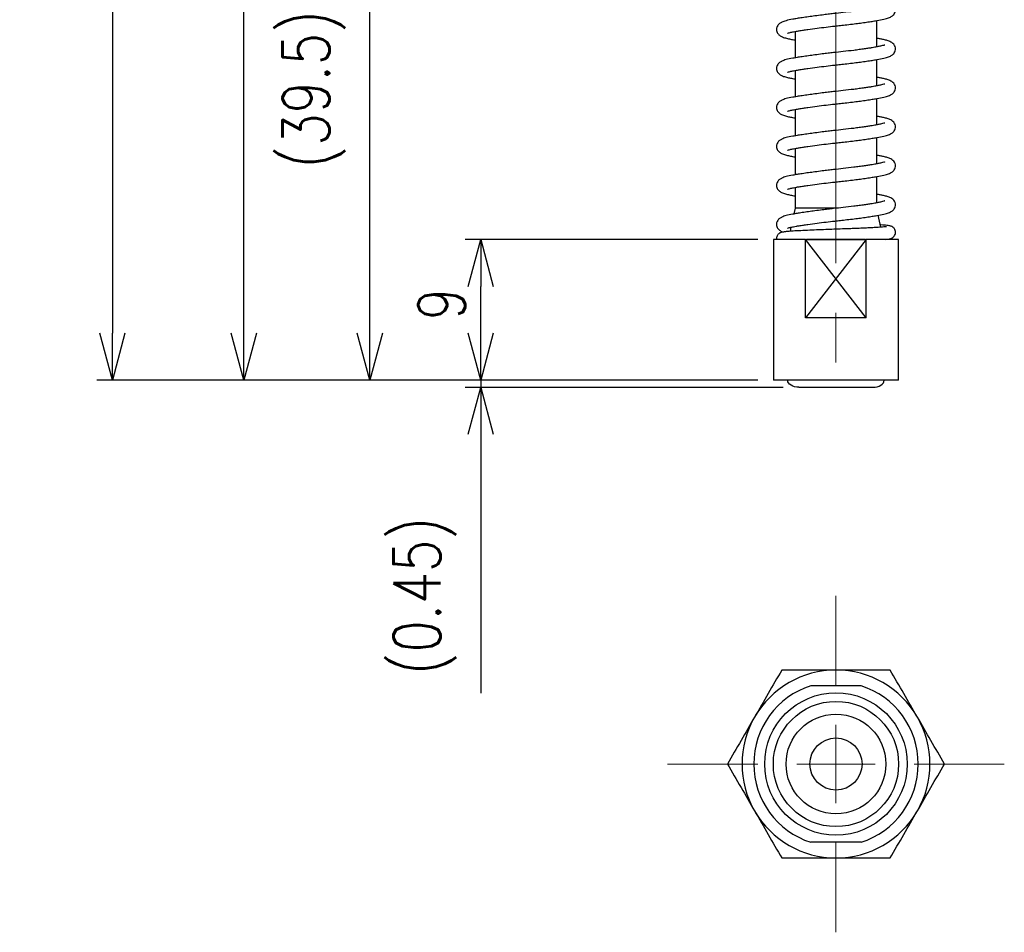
# Model space of a CAD drawing. Header units: millimetres. Extents: x 9 to 189, y 17 to 201.
# Tile 1 of 6: x 30 to 93, y 17 to 75. Entities that reach past the tile are written whole.
import ezdxf

# ---------------------------------------------------------------- set-up
doc = ezdxf.new("R2010")
doc.units = ezdxf.units.MM
doc.linetypes.add('CENTER2', pattern=[28.575, 19.05, -3.175, 3.175, -3.175])
doc.layers.get('Defpoints').update_dxf_attribs({"color": 8, "lineweight": 0})
doc.layers.add('02 Center', color=150, linetype='CENTER2', lineweight=15)
doc.styles.add('GT_Dimension', font='simplex.shx', dxfattribs={"width": 0.8, "bigfont": 'bigfont.shx'})
doc.dimstyles.new('GT_DIMSTYLE$0', dxfattribs={"dimscale": 0, "dimtxt": 3, "dimasz": 3, "dimexe": 1, "dimexo": 1, "dimgap": 1, "dimtad": 1, "dimdec": 3, "dimdsep": 46, "dimtxsty": 'GT_Dimension', "dimblk": 'OPEN30', "dimcen": -5, "dimclrd": 256, "dimclre": 256, "dimclrt": 256, "dimazin": 2, "dimtfac": 1, "dimtdec": 3, "dimtmove": 0, "dimatfit": 3, "dimldrblk": 'OPEN30', "dimfxl": 1, "dimtolj": 1, "dimtzin": 0, "dimlwd": -1, "dimlwe": -1, "dimarcsym": 0})

# ---------------------------------------------------------------- blocks, each defined once
blk = doc.blocks.new('_Open30')
at = {"color": 0, "linetype": 'ByBlock', "lineweight": -2}
for p, q in [((-1, 0.268), (0, 0)), ((0, 0), (-1, -0.268)), ((0, 0), (-1, 0))]:
    blk.add_line(p, q, dxfattribs=at)
blk = doc.blocks.new('*D8')
at = {"transparency": 16777216}
for p, q in [((59.275, 55.246), (59.275, 58.246)), ((76.965, 52.246), (58.275, 52.246)), ((59.275, 52.246), (59.275, 51.796)), ((78.589, 51.796), (58.275, 51.796)), ((59.275, 48.796), (59.275, 32.262))]:
    blk.add_line(p, q, dxfattribs=at)
at = {"layer": 'Defpoints', "color": 0, "transparency": 16777216}
for p in [(77.965, 52.246), (59.275, 51.796), (79.589, 51.796)]:
    blk.add_point(p, dxfattribs=at)
at = {"transparency": 16777216, "xscale": 3, "yscale": 3, "zscale": 3}
for p, rotation in [((59.275, 52.246), 270), ((59.275, 51.796), 90)]:
    blk.add_blockref('_Open30', p, dxfattribs=dict(at, rotation=rotation))
at = {"transparency": 16777216, "insert": (53.704, 38.462), "char_height": 3, "attachment_point": 2, "rotation": 90, "style": 'GT_Dimension'}
blk.add_mtext('\\A1;(0.45)', dxfattribs=at)
blk = doc.blocks.new('*D10')
at = {"transparency": 16777216}
for p, q in [((76.965, 61.246), (58.275, 61.246)), ((59.275, 55.246), (59.275, 58.246)), ((76.965, 52.246), (58.275, 52.246))]:
    blk.add_line(p, q, dxfattribs=at)
at = {"layer": 'Defpoints', "color": 0, "transparency": 16777216}
for p in [(59.275, 61.246), (77.965, 61.246), (77.965, 52.246)]:
    blk.add_point(p, dxfattribs=at)
at = {"transparency": 16777216, "xscale": 3, "yscale": 3, "zscale": 3}
for p, rotation in [((59.275, 61.246), 90), ((59.275, 52.246), 270)]:
    blk.add_blockref('_Open30', p, dxfattribs=dict(at, rotation=rotation))
at = {"transparency": 16777216, "insert": (55.275, 57.119), "char_height": 3, "attachment_point": 2, "rotation": 90, "style": 'GT_Dimension'}
blk.add_mtext('\\A1;9', dxfattribs=at)
blk = doc.blocks.new('*D11')
at = {"transparency": 16777216}
for p, q in [((75.715, 91.746), (51.192, 91.746)), ((52.192, 55.246), (52.192, 88.746)), ((76.965, 52.246), (51.192, 52.246))]:
    blk.add_line(p, q, dxfattribs=at)
at = {"layer": 'Defpoints', "color": 0, "transparency": 16777216}
for p in [(52.192, 91.746), (76.715, 91.746), (77.965, 52.246)]:
    blk.add_point(p, dxfattribs=at)
at = {"transparency": 16777216, "xscale": 3, "yscale": 3, "zscale": 3}
for p, rotation in [((52.192, 91.746), 90), ((52.192, 52.246), 270)]:
    blk.add_blockref('_Open30', p, dxfattribs=dict(at, rotation=rotation))
at = {"transparency": 16777216, "insert": (46.62, 70.834), "char_height": 3, "attachment_point": 2, "rotation": 90, "style": 'GT_Dimension'}
blk.add_mtext('\\A1;(39.5)', dxfattribs=at)
blk = doc.blocks.new('*D14')
at = {"transparency": 16777216}
for p, q in [((78.365, 119.246), (43.144, 119.246)), ((44.144, 55.246), (44.144, 116.246)), ((76.965, 52.246), (43.144, 52.246))]:
    blk.add_line(p, q, dxfattribs=at)
at = {"layer": 'Defpoints', "color": 0, "transparency": 16777216}
for p in [(44.144, 119.246), (79.365, 119.246), (77.965, 52.246)]:
    blk.add_point(p, dxfattribs=at)
at = {"transparency": 16777216, "xscale": 3, "yscale": 3, "zscale": 3}
for p, rotation in [((44.144, 119.246), 90), ((44.144, 52.246), 270)]:
    blk.add_blockref('_Open30', p, dxfattribs=dict(at, rotation=rotation))
at = {"transparency": 16777216, "insert": (40.144, 84.705), "char_height": 3, "attachment_point": 2, "rotation": 90, "style": 'GT_Dimension'}
blk.add_mtext('\\A1;67', dxfattribs=at)
blk = doc.blocks.new('*D18')
at = {"transparency": 16777216}
for p, q in [((79.865, 125.246), (34.754, 125.246)), ((35.754, 122.246), (35.754, 55.246)), ((76.965, 52.246), (34.754, 52.246))]:
    blk.add_line(p, q, dxfattribs=at)
at = {"layer": 'Defpoints', "color": 0, "transparency": 16777216}
for p in [(80.865, 125.246), (35.754, 52.246), (77.965, 52.246)]:
    blk.add_point(p, dxfattribs=at)
at = {"transparency": 16777216, "xscale": 3, "yscale": 3, "zscale": 3}
for p, rotation in [((35.754, 125.246), 90), ((35.754, 52.246), 270)]:
    blk.add_blockref('_Open30', p, dxfattribs=dict(at, rotation=rotation))
at = {"transparency": 16777216, "insert": (30.183, 90.657), "char_height": 3, "attachment_point": 2, "rotation": 90, "style": 'GT_Dimension'}
blk.add_mtext('\\A1;(73)', dxfattribs=at)
blk = doc.blocks.new('SW_CENTERMARKSYMBOL_0')
at = {"color": 0, "linetype": 'Continuous', "lineweight": 0}
for p, q in [((0, 5), (0, 10.75)), ((0, 0), (0, 2.5)), ((-5, 0), (-10.75, 0)), ((0, 0), (-2.5, 0)), ((0, 0), (0, -2.5)), ((0, 0), (2.5, 0)), ((5, 0), (10.75, 0)), ((0, -5), (0, -10.75))]:
    blk.add_line(p, q, dxfattribs=at)

msp = doc.modelspace()

# ---------------------------------------------------------------- linework, layer by layer
for p, q in [((84.5649, 73.5422), (84.5649, 75.2243)), ((79.3649, 74.5294), (79.3649, 72.8452)), ((84.5649, 71.0518), (84.5649, 72.7339)), ((79.3649, 72.0389), (79.3649, 70.3547)), ((84.5649, 68.5613), (84.5649, 70.2434)), ((79.3649, 69.5485), (79.3649, 67.8643)), ((84.5649, 66.0709), (84.5649, 67.753)), ((79.3649, 67.058), (79.3649, 65.3738)), ((84.5649, 63.5804), (84.5649, 65.2625)), ((79.3649, 64.5676), (79.3649, 63.2464)), ((79.3649, 63.2464), (79.28, 62.8693)), ((82.1139, 63.2464), (79.3649, 63.2464)), ((84.8393, 62.0266), (84.667, 62.7925)), ((79.0896, 62.0231), (79.0312, 61.7633)), ((77.9649, 61.2464), (77.9649, 52.2464)), ((80.0284, 61.2464), (77.9649, 61.2464)), ((80.0284, 56.2464), (80.0284, 61.2464)), ((80.0284, 61.2464), (83.9014, 61.2464)), ((83.9014, 56.2464), (80.0284, 61.2464)), ((83.9014, 61.2464), (80.0284, 56.2464)), ((83.9014, 56.2464), (83.9014, 61.2464)), ((85.9649, 61.2464), (83.9014, 61.2464)), ((85.9649, 52.2464), (85.9649, 61.2464)), ((83.9014, 56.2464), (80.0284, 56.2464)), ((85.9649, 52.2464), (77.9649, 52.2464)), ((79.5951, 51.7967), (84.3347, 51.7967)), ((83.5656, 32.736), (80.3641, 32.736)), ((83.5656, 22.736), (80.3641, 22.736))]:
    msp.add_line(p, q)
for radius in [4.55, 4, 3.1864, 1.664]:
    msp.add_circle((81.9649, 27.736), radius)
for radius, start, end in [(6, 90, 150), (6, 30, 90), (5.25, 107.75279, 252.24721), (5.25, 287.75279, 72.24721), (6, 150, 210), (6, 330, 30), (6, 210, 270), (6, 270, 330)]:
    msp.add_arc((81.9649, 27.736), radius, start, end)
at = {"extrusion": (0, 0, -1)}
msp.add_ellipse((79.5893, 52.2464), major_axis=(-0.7043, 0), ratio=0.6385026, start_param=4.7042229, end_param=6.2831853, dxfattribs=at)
msp.add_ellipse((84.3404, 52.2464), major_axis=(0.7043, 0), ratio=0.6385026, start_param=4.7042229, end_param=6.2831853)
for points, knots in [([(85.0773, 76.1514), (85.0769, 76.1517), (85.0755, 76.1526), (85.0108, 76.1291), (84.8752, 76.0968), (84.6753, 76.0531), (84.4667, 76.0133), (84.2614, 75.9773), (84.0401, 75.9412), (83.7675, 75.9), (83.4508, 75.8558), (83.0075, 75.7985), (82.4584, 75.7364), (81.9002, 75.6762), (81.4515, 75.6234), (81.0498, 75.5744), (80.6306, 75.5206), (80.2025, 75.4626), (79.819, 75.4076), (79.4806, 75.3553), (79.1191, 75.2963), (78.7866, 75.2264), (78.5288, 75.1371), (78.38, 75.0549), (78.2571, 74.9458), (78.1852, 74.8045), (78.1618, 74.6849), (78.1663, 74.5788), (78.2103, 74.4453), (78.3181, 74.3098), (78.4895, 74.1921), (78.7644, 74.0996), (78.9665, 74.0572), (79.1936, 74.0093), (79.3349, 73.9848), (79.3649, 73.9796)], [0, 0, 0, 0, 0.0110854, 0.0374489, 0.0723327, 0.1075703, 0.1345424, 0.1546429, 0.1773719, 0.2038912, 0.2335426, 0.2626351, 0.3165605, 0.3645894, 0.3919798, 0.4212777, 0.4596848, 0.4943613, 0.5318406, 0.566566, 0.5981397, 0.6552618, 0.7027089, 0.7367029, 0.7622373, 0.776497, 0.7856021, 0.8005485, 0.8214981, 0.8478497, 0.8786311, 0.9127601, 0.9531868, 0.9900489, 1, 1, 1, 1]), ([(78.8716, 74.4181), (78.8701, 74.4163), (78.8636, 74.4081), (78.9225, 74.434), (79.0177, 74.459), (79.1336, 74.4864), (79.2651, 74.5125), (79.4235, 74.5399), (79.63, 74.5741), (79.882, 74.6132), (80.2506, 74.6675), (80.7311, 74.7334), (81.3135, 74.8071), (81.8179, 74.8666), (82.2631, 74.9162), (82.6851, 74.9608), (83.1153, 75.0116), (83.5374, 75.0658), (83.9182, 75.1191), (84.2674, 75.1729), (84.6544, 75.2386), (85.0206, 75.3123), (85.2877, 75.3815), (85.4431, 75.4443), (85.5322, 75.494), (85.6129, 75.5556), (85.6948, 75.6483), (85.7617, 75.786), (85.7724, 75.9728), (85.7067, 76.141), (85.5922, 76.2679), (85.4381, 76.3653), (85.2582, 76.4345), (85.028, 76.4959), (84.8011, 76.5423), (84.643, 76.5683), (84.5649, 76.5812)], [0, 0, 0, 0, 0.00795885, 0.03623527, 0.06213249, 0.0833014, 0.10135226, 0.12199144, 0.14632503, 0.17401792, 0.20151959, 0.2531098, 0.29994069, 0.34310756, 0.3713802, 0.40387541, 0.44226099, 0.47510718, 0.51052906, 0.54471721, 0.57698815, 0.63510907, 0.68369974, 0.70930036, 0.72897079, 0.74364807, 0.75724017, 0.77483455, 0.79604726, 0.81876645, 0.84244243, 0.86743265, 0.90823851, 0.94445244, 0.97254103, 1, 1, 1, 1]), ([(85.0773, 73.661), (85.0769, 73.6612), (85.0755, 73.6621), (85.0108, 73.6387), (84.8752, 73.6063), (84.6753, 73.5626), (84.4667, 73.5228), (84.2614, 73.4868), (84.0401, 73.4508), (83.7675, 73.4095), (83.4508, 73.3653), (83.0075, 73.308), (82.4584, 73.2459), (81.9002, 73.1857), (81.4515, 73.1329), (81.0498, 73.084), (80.6306, 73.0302), (80.2025, 72.9722), (79.819, 72.9171), (79.4806, 72.8649), (79.1191, 72.8059), (78.7866, 72.7359), (78.5288, 72.6466), (78.38, 72.5645), (78.2571, 72.4553), (78.1852, 72.3141), (78.1618, 72.1945), (78.1663, 72.0883), (78.2103, 71.9548), (78.3181, 71.8194), (78.4895, 71.7016), (78.7644, 71.6091), (78.9665, 71.5668), (79.1936, 71.5188), (79.3349, 71.4944), (79.3649, 71.4892)], [0, 0, 0, 0, 0.0110854, 0.0374489, 0.0723327, 0.1075703, 0.1345424, 0.1546429, 0.1773719, 0.2038912, 0.2335426, 0.2626351, 0.3165605, 0.3645894, 0.3919798, 0.4212777, 0.4596848, 0.4943613, 0.5318406, 0.566566, 0.5981397, 0.6552618, 0.7027089, 0.7367029, 0.7622373, 0.776497, 0.7856021, 0.8005485, 0.8214981, 0.8478497, 0.8786311, 0.9127601, 0.9531868, 0.9900489, 1, 1, 1, 1]), ([(78.8716, 71.9277), (78.8701, 71.9259), (78.8636, 71.9177), (78.9225, 71.9436), (79.0177, 71.9686), (79.1336, 71.9959), (79.2651, 72.022), (79.4235, 72.0494), (79.63, 72.0836), (79.882, 72.1228), (80.2506, 72.1771), (80.7311, 72.2429), (81.3135, 72.3166), (81.8179, 72.3761), (82.2631, 72.4257), (82.6851, 72.4703), (83.1153, 72.5211), (83.5374, 72.5753), (83.9182, 72.6287), (84.2674, 72.6824), (84.6544, 72.7481), (85.0206, 72.8219), (85.2877, 72.891), (85.4431, 72.9539), (85.5322, 73.0036), (85.6129, 73.0652), (85.6948, 73.1578), (85.7617, 73.2955), (85.7724, 73.4823), (85.7067, 73.6505), (85.5922, 73.7774), (85.4381, 73.8749), (85.2582, 73.944), (85.028, 74.0054), (84.8011, 74.0519), (84.643, 74.0779), (84.5649, 74.0907)], [0, 0, 0, 0, 0.0079589, 0.0362353, 0.0621325, 0.0833014, 0.1013523, 0.1219914, 0.146325, 0.1740179, 0.2015196, 0.2531098, 0.2999407, 0.3431076, 0.3713802, 0.4038754, 0.442261, 0.4751072, 0.5105291, 0.5447172, 0.5769882, 0.6351091, 0.6836997, 0.7093004, 0.7289708, 0.7436481, 0.7572402, 0.7748345, 0.7960473, 0.8187665, 0.8424424, 0.8674326, 0.9082385, 0.9444524, 0.972541, 1, 1, 1, 1]), ([(85.0773, 71.1705), (85.0769, 71.1708), (85.0755, 71.1717), (85.0108, 71.1482), (84.8752, 71.1159), (84.6753, 71.0722), (84.4667, 71.0324), (84.2614, 70.9964), (84.0401, 70.9603), (83.7675, 70.9191), (83.4508, 70.8749), (83.0075, 70.8175), (82.4584, 70.7554), (81.9002, 70.6953), (81.4515, 70.6425), (81.0498, 70.5935), (80.6306, 70.5397), (80.2025, 70.4817), (79.819, 70.4267), (79.4806, 70.3744), (79.1191, 70.3154), (78.7866, 70.2454), (78.5288, 70.1562), (78.38, 70.074), (78.2571, 69.9649), (78.1852, 69.8236), (78.1618, 69.704), (78.1663, 69.5979), (78.2103, 69.4643), (78.3181, 69.3289), (78.4895, 69.2112), (78.7644, 69.1186), (78.9665, 69.0763), (79.1936, 69.0283), (79.3349, 69.0039), (79.3649, 68.9987)], [0, 0, 0, 0, 0.0110854, 0.0374489, 0.0723327, 0.1075703, 0.1345424, 0.1546429, 0.1773719, 0.2038912, 0.2335426, 0.2626351, 0.3165605, 0.3645894, 0.3919798, 0.4212777, 0.4596848, 0.4943613, 0.5318406, 0.566566, 0.5981397, 0.6552618, 0.7027089, 0.7367029, 0.7622373, 0.776497, 0.7856021, 0.8005485, 0.8214981, 0.8478497, 0.8786311, 0.9127601, 0.9531868, 0.9900489, 1, 1, 1, 1]), ([(78.8716, 69.4372), (78.8701, 69.4354), (78.8636, 69.4272), (78.9225, 69.4531), (79.0177, 69.4781), (79.1336, 69.5054), (79.2651, 69.5316), (79.4235, 69.559), (79.63, 69.5932), (79.882, 69.6323), (80.2506, 69.6866), (80.7311, 69.7525), (81.3135, 69.8262), (81.8179, 69.8856), (82.2631, 69.9352), (82.6851, 69.9799), (83.1153, 70.0307), (83.5374, 70.0848), (83.9182, 70.1382), (84.2674, 70.1919), (84.6544, 70.2577), (85.0206, 70.3314), (85.2877, 70.4005), (85.4431, 70.4634), (85.5322, 70.5131), (85.6129, 70.5747), (85.6948, 70.6674), (85.7617, 70.8051), (85.7724, 70.9919), (85.7067, 71.1601), (85.5922, 71.287), (85.4381, 71.3844), (85.2582, 71.4536), (85.028, 71.5149), (84.8011, 71.5614), (84.643, 71.5874), (84.5649, 71.6003)], [0, 0, 0, 0, 0.0079589, 0.0362353, 0.0621325, 0.0833014, 0.1013523, 0.1219914, 0.146325, 0.1740179, 0.2015196, 0.2531098, 0.2999407, 0.3431076, 0.3713802, 0.4038754, 0.442261, 0.4751072, 0.5105291, 0.5447172, 0.5769882, 0.6351091, 0.6836997, 0.7093004, 0.7289708, 0.7436481, 0.7572402, 0.7748345, 0.7960473, 0.8187665, 0.8424424, 0.8674326, 0.9082385, 0.9444524, 0.972541, 1, 1, 1, 1]), ([(85.0773, 68.6801), (85.0769, 68.6803), (85.0755, 68.6812), (85.0108, 68.6577), (84.8752, 68.6254), (84.6753, 68.5817), (84.4667, 68.5419), (84.2614, 68.5059), (84.0401, 68.4698), (83.7675, 68.4286), (83.4508, 68.3844), (83.0075, 68.3271), (82.4584, 68.265), (81.9002, 68.2048), (81.4515, 68.152), (81.0498, 68.103), (80.6306, 68.0493), (80.2025, 67.9912), (79.819, 67.9362), (79.4806, 67.884), (79.1191, 67.825), (78.7866, 67.755), (78.5288, 67.6657), (78.38, 67.5836), (78.2571, 67.4744), (78.1852, 67.3331), (78.1618, 67.2136), (78.1663, 67.1074), (78.2103, 66.9739), (78.3181, 66.8385), (78.4895, 66.7207), (78.7644, 66.6282), (78.9665, 66.5858), (79.1936, 66.5379), (79.3349, 66.5134), (79.3649, 66.5082)], [0, 0, 0, 0, 0.0110854, 0.0374489, 0.0723327, 0.1075703, 0.1345424, 0.1546429, 0.1773719, 0.2038912, 0.2335426, 0.2626351, 0.3165605, 0.3645894, 0.3919798, 0.4212777, 0.4596848, 0.4943613, 0.5318406, 0.566566, 0.5981397, 0.6552618, 0.7027089, 0.7367029, 0.7622373, 0.776497, 0.7856021, 0.8005485, 0.8214981, 0.8478497, 0.8786311, 0.9127601, 0.9531868, 0.9900489, 1, 1, 1, 1]), ([(78.8716, 66.9468), (78.8701, 66.945), (78.8636, 66.9368), (78.9225, 66.9626), (79.0177, 66.9876), (79.1336, 67.015), (79.2651, 67.0411), (79.4235, 67.0685), (79.63, 67.1027), (79.882, 67.1419), (80.2506, 67.1961), (80.7311, 67.262), (81.3135, 67.3357), (81.8179, 67.3952), (82.2631, 67.4448), (82.6851, 67.4894), (83.1153, 67.5402), (83.5374, 67.5944), (83.9182, 67.6478), (84.2674, 67.7015), (84.6544, 67.7672), (85.0206, 67.8409), (85.2877, 67.9101), (85.4431, 67.973), (85.5322, 68.0227), (85.6129, 68.0843), (85.6948, 68.1769), (85.7617, 68.3146), (85.7724, 68.5014), (85.7067, 68.6696), (85.5922, 68.7965), (85.4381, 68.894), (85.2582, 68.9631), (85.028, 69.0245), (84.8011, 69.071), (84.643, 69.097), (84.5649, 69.1098)], [0, 0, 0, 0, 0.0079589, 0.0362353, 0.0621325, 0.0833014, 0.1013523, 0.1219914, 0.146325, 0.1740179, 0.2015196, 0.2531098, 0.2999407, 0.3431076, 0.3713802, 0.4038754, 0.442261, 0.4751072, 0.5105291, 0.5447172, 0.5769882, 0.6351091, 0.6836997, 0.7093004, 0.7289708, 0.7436481, 0.7572402, 0.7748345, 0.7960473, 0.8187665, 0.8424424, 0.8674326, 0.9082385, 0.9444524, 0.972541, 1, 1, 1, 1]), ([(85.0773, 66.1896), (85.0769, 66.1899), (85.0755, 66.1908), (85.0108, 66.1673), (84.8752, 66.135), (84.6753, 66.0913), (84.4667, 66.0515), (84.2614, 66.0155), (84.0401, 65.9794), (83.7675, 65.9381), (83.4508, 65.894), (83.0075, 65.8366), (82.4584, 65.7745), (81.9002, 65.7144), (81.4515, 65.6616), (81.0498, 65.6126), (80.6306, 65.5588), (80.2025, 65.5008), (79.819, 65.4457), (79.4806, 65.3935), (79.1191, 65.3345), (78.7866, 65.2645), (78.5288, 65.1753), (78.38, 65.0931), (78.2571, 64.984), (78.1852, 64.8427), (78.1618, 64.7231), (78.1663, 64.6169), (78.2103, 64.4834), (78.3181, 64.348), (78.4895, 64.2303), (78.7644, 64.1377), (78.9665, 64.0954), (79.1936, 64.0474), (79.3349, 64.023), (79.3649, 64.0178)], [0, 0, 0, 0, 0.0110854, 0.0374489, 0.0723327, 0.1075703, 0.1345424, 0.1546429, 0.1773719, 0.2038912, 0.2335426, 0.2626351, 0.3165605, 0.3645894, 0.3919798, 0.4212777, 0.4596848, 0.4943613, 0.5318406, 0.566566, 0.5981397, 0.6552618, 0.7027089, 0.7367029, 0.7622373, 0.776497, 0.7856021, 0.8005485, 0.8214981, 0.8478497, 0.8786311, 0.9127601, 0.9531868, 0.9900489, 1, 1, 1, 1]), ([(78.8716, 64.4563), (78.8701, 64.4545), (78.8636, 64.4463), (78.9225, 64.4722), (79.0177, 64.4972), (79.1336, 64.5245), (79.2651, 64.5507), (79.4235, 64.5781), (79.63, 64.6122), (79.882, 64.6514), (80.2506, 64.7057), (80.7311, 64.7716), (81.3135, 64.8453), (81.8179, 64.9047), (82.2631, 64.9543), (82.6851, 64.999), (83.1153, 65.0498), (83.5374, 65.1039), (83.9182, 65.1573), (84.2674, 65.211), (84.6544, 65.2767), (85.0206, 65.3505), (85.2877, 65.4196), (85.4431, 65.4825), (85.5322, 65.5322), (85.6129, 65.5938), (85.6948, 65.6864), (85.7617, 65.8242), (85.7724, 66.011), (85.7067, 66.1792), (85.5922, 66.3061), (85.4381, 66.4035), (85.2582, 66.4727), (85.028, 66.534), (84.8011, 66.5805), (84.643, 66.6065), (84.5649, 66.6194)], [0, 0, 0, 0, 0.00795885, 0.03623527, 0.06213249, 0.0833014, 0.10135226, 0.12199144, 0.14632503, 0.17401792, 0.20151959, 0.2531098, 0.29994069, 0.34310756, 0.3713802, 0.40387541, 0.44226099, 0.47510718, 0.51052906, 0.54471721, 0.57698815, 0.63510907, 0.68369974, 0.70930036, 0.72897079, 0.74364807, 0.75724017, 0.77483455, 0.79604726, 0.81876645, 0.84244243, 0.86743265, 0.90823851, 0.94445244, 0.97254103, 1, 1, 1, 1]), ([(85.0773, 63.6991), (85.0769, 63.6994), (85.0755, 63.7003), (85.0108, 63.6768), (84.8752, 63.6445), (84.6753, 63.6008), (84.4667, 63.561), (84.2614, 63.525), (84.0401, 63.4889), (83.7675, 63.4477), (83.4508, 63.4035), (83.0075, 63.3462), (82.4584, 63.2841), (81.9002, 63.2239), (81.4515, 63.1711), (81.0498, 63.1221), (80.6306, 63.0684), (80.2025, 63.0103), (79.819, 62.9553), (79.4806, 62.903), (79.1191, 62.844), (78.7866, 62.7741), (78.5288, 62.6848), (78.38, 62.6027), (78.2571, 62.4935), (78.1852, 62.3522), (78.1618, 62.2326), (78.1664, 62.1265), (78.2102, 61.9927), (78.3185, 61.859), (78.4478, 61.7631), (78.5523, 61.7276), (78.5826, 61.7173)], [0, 0, 0, 0, 0.0124393, 0.0420227, 0.0811669, 0.1207082, 0.1509745, 0.1735299, 0.1990349, 0.228793, 0.2620659, 0.2947116, 0.355223, 0.4091178, 0.4398535, 0.4727297, 0.5158276, 0.5547392, 0.596796, 0.6357625, 0.6711924, 0.735291, 0.788533, 0.8266787, 0.8553318, 0.8713331, 0.8815502, 0.898322, 0.9218303, 0.9514003, 0.9859411, 1, 1, 1, 1]), ([(78.8716, 61.9658), (78.8701, 61.964), (78.8636, 61.9558), (78.9225, 61.9817), (79.0177, 62.0067), (79.1336, 62.0341), (79.2651, 62.0602), (79.4235, 62.0876), (79.63, 62.1218), (79.882, 62.161), (80.2506, 62.2152), (80.7311, 62.2811), (81.3135, 62.3548), (81.8179, 62.4143), (82.2631, 62.4639), (82.6851, 62.5085), (83.1153, 62.5593), (83.5374, 62.6135), (83.9182, 62.6669), (84.2674, 62.7206), (84.6544, 62.7863), (85.0206, 62.86), (85.2877, 62.9292), (85.4431, 62.9921), (85.5322, 63.0418), (85.6129, 63.1034), (85.6948, 63.196), (85.7617, 63.3337), (85.7724, 63.5205), (85.7067, 63.6887), (85.5922, 63.8156), (85.4381, 63.9131), (85.2582, 63.9822), (85.028, 64.0436), (84.8011, 64.0901), (84.643, 64.1161), (84.5649, 64.1289)], [0, 0, 0, 0, 0.0079589, 0.0362353, 0.0621325, 0.0833014, 0.1013523, 0.1219914, 0.146325, 0.1740179, 0.2015196, 0.2531098, 0.2999407, 0.3431076, 0.3713802, 0.4038754, 0.442261, 0.4751072, 0.5105291, 0.5447172, 0.5769882, 0.6351091, 0.6836997, 0.7093004, 0.7289708, 0.7436481, 0.7572402, 0.7748345, 0.7960473, 0.8187665, 0.8424424, 0.8674326, 0.9082385, 0.9444524, 0.972541, 1, 1, 1, 1]), ([(85.1851, 62.0536), (85.1866, 62.0546), (85.195, 62.0604), (85.1025, 62.0451), (84.9516, 62.0346), (84.755, 62.0203), (84.5328, 62.0064), (84.255, 61.9907), (83.9243, 61.9739), (83.5606, 61.957), (83.1923, 61.9415), (82.8444, 61.9279), (82.4405, 61.9132), (81.9775, 61.8973), (81.4262, 61.8765), (80.8545, 61.8536), (80.2629, 61.8281), (79.7007, 61.8015), (79.2615, 61.779), (78.9433, 61.7585), (78.7352, 61.7395), (78.5971, 61.7213), (78.5053, 61.7019), (78.4378, 61.6821), (78.3542, 61.6422), (78.2792, 61.5796), (78.2234, 61.5105), (78.1807, 61.4204), (78.1648, 61.3364), (78.1642, 61.2738), (78.1676, 61.2519), (78.1686, 61.2452)], [0, 0, 0, 0, 0.0084277, 0.048176, 0.0923336, 0.125565, 0.1618613, 0.2011127, 0.2430993, 0.2859288, 0.3252302, 0.3606451, 0.3921565, 0.4452251, 0.4950268, 0.5522321, 0.6151373, 0.6817019, 0.7504646, 0.7987667, 0.8466416, 0.8870704, 0.9121715, 0.933088, 0.9517967, 0.9612227, 0.9712834, 0.9819558, 0.9924894, 0.9976949, 1, 1, 1, 1]), ([(85.1189, 61.2464), (85.1728, 61.2513), (85.2797, 61.261), (85.43, 61.2867), (85.5678, 61.3344), (85.682, 61.4428), (85.7452, 61.549), (85.773, 61.6876), (85.7526, 61.8171), (85.7039, 61.9171), (85.6301, 62.0055), (85.525, 62.0732), (85.4361, 62.1014), (85.3489, 62.1206), (85.2231, 62.1384), (85.0485, 62.1552), (84.9121, 62.1661), (84.8156, 62.1717), (84.8066, 62.1722)], [0, 0, 0, 0, 0.1035145, 0.2050137, 0.3057373, 0.3419397, 0.3784168, 0.4164976, 0.4524301, 0.4842185, 0.5121178, 0.5593471, 0.615676, 0.690021, 0.7910846, 0.8835734, 0.9890929, 1, 1, 1, 1]), ([(83.8495, 61.2464), (83.7261, 61.2464), (83.4453, 61.2464), (82.9511, 61.2464), (82.3866, 61.2464), (81.7943, 61.2464), (81.1921, 61.2464), (80.609, 61.2464), (80.2526, 61.2464), (80.0802, 61.2464)], [0, 0, 0, 0, 0.1109226, 0.2525167, 0.3980738, 0.5475493, 0.6988156, 0.8543243, 1, 1, 1, 1]), ([(78.5008, 33.736), (78.2128, 33.2372), (77.6364, 32.2388), (77.0581, 31.2372), (76.7687, 30.736)], [0, 0, 0, 0, 0.4995469, 1, 1, 1, 1]), ([(81.9649, 33.736), (81.3872, 33.736), (80.2307, 33.736), (79.0778, 33.736), (78.5008, 33.736)], [0, 0, 0, 0, 0.49947451, 1, 1, 1, 1]), ([(85.429, 33.736), (85.1614, 33.736), (84.4517, 33.736), (83.2969, 33.736), (82.4091, 33.736), (81.9649, 33.736)], [0, 0, 0, 0, 0.2322, 0.6158647, 1, 1, 1, 1]), ([(87.161, 30.736), (86.8722, 31.2363), (86.2939, 32.2378), (85.7175, 33.2363), (85.429, 33.736)], [0, 0, 0, 0, 0.4994745, 1, 1, 1, 1]), ([(76.7687, 30.736), (76.4799, 30.2357), (75.9016, 29.2342), (75.3252, 28.2357), (75.0367, 27.736)], [0, 0, 0, 0, 0.4994745, 1, 1, 1, 1]), ([(88.8931, 27.736), (88.6051, 28.2347), (88.0287, 29.2332), (87.4504, 30.2347), (87.161, 30.736)], [0, 0, 0, 0, 0.4995469, 1, 1, 1, 1]), ([(75.0367, 27.736), (75.3246, 27.2372), (75.9011, 26.2388), (76.4793, 25.2372), (76.7687, 24.736)], [0, 0, 0, 0, 0.49954687, 1, 1, 1, 1]), ([(87.161, 24.736), (87.4498, 25.2363), (88.0281, 26.2378), (88.6045, 27.2363), (88.8931, 27.736)], [0, 0, 0, 0, 0.4994745, 1, 1, 1, 1]), ([(76.7687, 24.736), (77.0575, 24.2357), (77.6358, 23.2342), (78.2122, 22.2357), (78.5008, 21.736)], [0, 0, 0, 0, 0.4994745, 1, 1, 1, 1]), ([(85.429, 21.736), (85.7169, 22.2347), (86.2934, 23.2332), (86.8716, 24.2347), (87.161, 24.736)], [0, 0, 0, 0, 0.49954687, 1, 1, 1, 1]), ([(78.5008, 21.736), (79.0767, 21.736), (80.2296, 21.736), (81.3861, 21.736), (81.9649, 21.736)], [0, 0, 0, 0, 0.49954687, 1, 1, 1, 1]), ([(81.9649, 21.736), (82.4085, 21.736), (83.2964, 21.736), (84.4512, 21.736), (85.1614, 21.736), (85.429, 21.736)], [0, 0, 0, 0, 0.3836419, 0.76780001, 1, 1, 1, 1])]:
    msp.add_open_spline(points, degree=3, knots=knots)
at = {"layer": '02 Center'}
msp.add_line((81.9649, 135.9248), (81.9649, 50.2464), dxfattribs=at)

# ---------------------------------------------------------------- block references
msp.add_blockref('SW_CENTERMARKSYMBOL_0', (81.9649, 27.736), dxfattribs=at)

# ---------------------------------------------------------------- dimensions: what is measured, and where the dimension line sits
for base, p1, p2, picture, middle in [((35.7543, 52.2464), (80.8649, 125.2464), (77.9649, 52.2464), '*D18', (35.7543, 90.6566)), ((52.1918, 91.7464), (77.9649, 52.2464), (76.7149, 91.7464), '*D11', (52.1918, 70.8337)), ((59.2754, 51.7964), (77.9649, 52.2464), (79.5893, 51.7964), '*D8', (59.2754, 38.4618))]:
    dim = msp.add_linear_dim(base=base, p1=p1, p2=p2, angle=90, text='(<>)', dimstyle='GT_DIMSTYLE$0', override={"dimscale": 1})
    dim.commit()
    dim.dimension.update_dxf_attribs({"geometry": picture, "text_midpoint": middle, "dimtype": 160})
for base, p2, picture, middle in [((44.1442, 119.2464), (79.3649, 119.2464), '*D14', (44.1442, 84.7053)), ((59.2754, 61.2464), (77.9649, 61.2464), '*D10', (59.2754, 57.1195))]:
    dim = msp.add_linear_dim(base=base, p1=(77.9649, 52.2464), p2=p2, angle=90, dimstyle='GT_DIMSTYLE$0', override={"dimscale": 1})
    dim.commit()
    dim.dimension.update_dxf_attribs({"geometry": picture, "text_midpoint": middle, "dimtype": 160})

doc.saveas('drawing.dxf')
